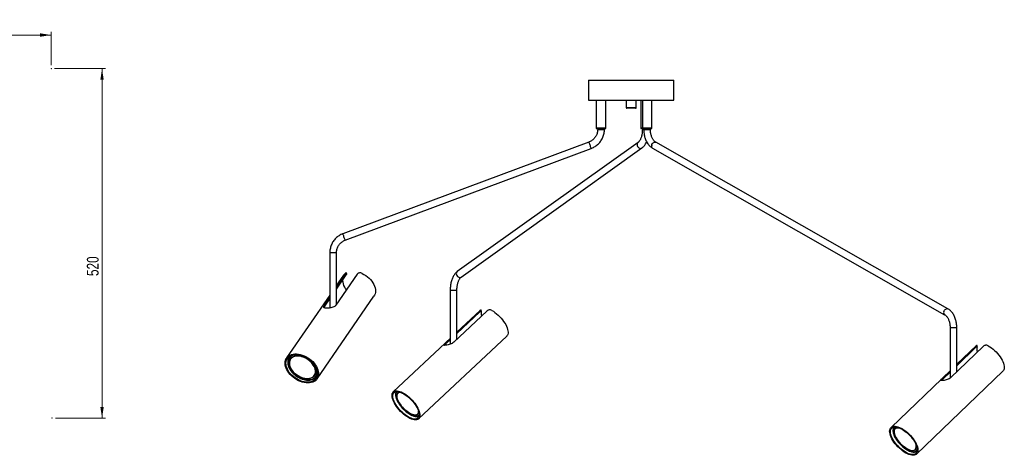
# Model space of a CAD drawing. Header units: millimetres. Extents: x 261 to 1081, y 377 to 768.
# Tile 4 of 4: x 788 to 1081, y 377 to 506. Entities that reach past the tile are written whole.
import ezdxf

# ---------------------------------------------------------------- set-up
doc = ezdxf.new("R2010")
doc.units = ezdxf.units.MM
doc.header["$PDSIZE"] = -1
doc.styles.add('SLDTEXTSTYLE0', font='TXT', dxfattribs={"width": 0.75})
doc.dimstyles.new('SLDDIMSTYLE0', dxfattribs={"dimtxt": 3.5, "dimasz": 3.302, "dimexe": 0, "dimexo": 0.0625, "dimgap": 0.875, "dimtad": 1, "dimdec": 0, "dimlfac": 5, "dimrnd": 1e-09, "dimzin": 12, "dimdsep": 46, "dimtxsty": 'SLDTEXTSTYLE0', "dimsah": 1, "dimcen": 0.09, "dimadec": 0, "dimazin": 3, "dimtfac": 1, "dimtofl": 0, "dimtmove": 0, "dimatfit": 3, "dimfxl": 0, "dimfrac": 2, "dimtolj": 1, "dimtzin": 12, "dimarcsym": 0})
doc.dimstyles.new('SLDDIMSTYLE1', dxfattribs={"dimtxt": 3.5, "dimasz": 3.302, "dimexe": 0, "dimexo": 0.0625, "dimgap": 0.875, "dimtad": 1, "dimdec": 0, "dimlfac": 5, "dimrnd": 1e-09, "dimzin": 12, "dimdsep": 46, "dimtxsty": 'SLDTEXTSTYLE0', "dimsah": 1, "dimcen": 0.09, "dimadec": 0, "dimazin": 3, "dimtfac": 1, "dimtdec": 0, "dimtofl": 0, "dimtmove": 0, "dimatfit": 3, "dimfxl": 0, "dimfrac": 2, "dimtolj": 1, "dimtzin": 12, "dimarcsym": 0})

# ---------------------------------------------------------------- blocks, each defined once
blk = doc.blocks.new('_D')
at = {"color": 7, "linetype": 'Continuous', "lineweight": 0}
for p, q in [((527.26, 492.77), (527.26, 502.77)), ((527.26, 501.77), (797.26, 501.77)), ((797.26, 492.77), (797.26, 502.77))]:
    blk.add_line(p, q, dxfattribs=at)
at = {"color": 7, "linetype": 'Continuous', "lineweight": 18}
for points in [[(527.26, 501.77), (530.56, 501.26), (530.56, 502.28)], [(797.26, 501.77), (793.96, 502.28), (793.96, 501.26)]]:
    blk.add_solid(points, dxfattribs=at)
at = {"color": 7, "linetype": 'Continuous', "lineweight": 18, "insert": (681.27, 506.28), "char_height": 3.5, "attachment_point": 1, "style": 'SLDTEXTSTYLE0'}
blk.add_mtext('1350', dxfattribs=at)
blk = doc.blocks.new('_D_1')
at = {"color": 7, "linetype": 'Continuous', "lineweight": 0}
for p, q in [((798.26, 491.77), (813.37, 491.77)), ((812.37, 491.77), (812.37, 387.77)), ((798.48, 387.77), (813.37, 387.77))]:
    blk.add_line(p, q, dxfattribs=at)
at = {"color": 7, "linetype": 'Continuous', "lineweight": 18}
for points in [[(812.37, 491.77), (811.87, 488.47), (812.88, 488.47)], [(812.37, 387.77), (812.88, 391.07), (811.87, 391.07)]]:
    blk.add_solid(points, dxfattribs=at)
at = {"color": 7, "linetype": 'Continuous', "lineweight": 18, "insert": (807.86, 430.04), "char_height": 3.5, "attachment_point": 1, "rotation": 90, "style": 'SLDTEXTSTYLE0'}
blk.add_mtext('520', dxfattribs=at)

msp = doc.modelspace()

# ---------------------------------------------------------------- linework, layer by layer
at = {"color": 7, "linetype": 'Continuous', "lineweight": 25}
for p, q in [((957.13, 488.39), (957.13, 482.39)), ((957.13, 488.39), (982.53, 488.39)), ((982.53, 482.39), (982.53, 488.39)), ((957.13, 482.39), (982.53, 482.39)), ((959.43, 482.39), (959.43, 474.19)), ((962.23, 474.19), (962.23, 482.39)), ((968.33, 482.39), (968.33, 480.19)), ((971.33, 480.19), (971.33, 482.39)), ((972.72, 482.39), (972.72, 474.19)), ((973.13, 482.39), (973.13, 474.19)), ((975.93, 474.19), (975.93, 482.39)), ((971.13, 479.99), (968.53, 479.99)), ((959.43, 474.19), (959.43, 473.99)), ((959.43, 474.19), (962.23, 474.19)), ((959.43, 473.99), (962.23, 473.99)), ((959.83, 473.99), (959.83, 473.67)), ((961.83, 473.67), (961.83, 473.99)), ((962.23, 473.99), (962.23, 474.19)), ((972.72, 474.19), (972.72, 473.99)), ((972.72, 474.19), (973.13, 474.19)), ((972.72, 473.99), (973.13, 473.99)), ((973.12, 473.99), (973.12, 473.67)), ((973.13, 474.19), (973.13, 473.99)), ((973.13, 474.19), (973.47, 474.19)), ((973.13, 474.19), (975.93, 474.19)), ((973.13, 473.99), (973.47, 473.99)), ((973.47, 474.19), (975.93, 474.19)), ((973.47, 473.99), (975.93, 473.99)), ((973.53, 473.99), (973.53, 473.67)), ((975.53, 473.67), (975.53, 473.99)), ((975.93, 473.99), (975.93, 474.19)), ((957.24, 469.92), (884.04, 442.63)), ((971.85, 469.8), (918.07, 431.36)), ((1064.05, 420.27), (977.15, 469.85)), ((884.74, 440.75), (957.94, 468.04)), ((919.23, 429.73), (973.01, 468.17)), ((976.16, 468.11), (1063.06, 418.53)), ((880.14, 437), (880.14, 420.51)), ((882.14, 421.64), (882.14, 437)), ((888.31, 430.61), (881.96, 421.37)), ((882.14, 426.54), (884.94, 430.61)), ((885.05, 430.36), (884.94, 430.61)), ((885.16, 430.66), (885.05, 430.93)), ((882.14, 426.13), (885.05, 430.36)), ((884.22, 430.31), (882.14, 427.29)), ((915.95, 425.86), (915.95, 409.75)), ((917.95, 411.25), (917.95, 425.86)), ((880.14, 424.38), (867.27, 405.66)), ((876.33, 399.43), (893.28, 424.08)), ((878.58, 421.37), (880.14, 423.63)), ((878.69, 421.11), (880.14, 423.22)), ((878.58, 421.37), (878.69, 421.11)), ((926.86, 419.62), (917.02, 410.37)), ((924.86, 419.82), (917.95, 413.34)), ((917.95, 413.33), (924.64, 419.62)), ((917.95, 412.92), (924.81, 419.36)), ((924.81, 419.36), (924.64, 419.62)), ((925.23, 419.7), (925.05, 419.97)), ((1064.68, 414.72), (1064.68, 399.67)), ((1066.68, 401.54), (1066.68, 414.72)), ((915.95, 411.46), (899.03, 395.55)), ((906.57, 387.54), (932.8, 412.19)), ((914.8, 410.37), (915.95, 411.45)), ((914.8, 410.37), (914.97, 410.12)), ((914.97, 410.12), (915.95, 411.04)), ((1074.53, 409.09), (1064.91, 399.84)), ((1072.53, 409.39), (1066.68, 403.77)), ((1066.68, 403.77), (1072.22, 409.09)), ((1066.68, 403.36), (1072.38, 408.83)), ((1072.38, 408.83), (1072.22, 409.09)), ((1072.77, 409.17), (1072.6, 409.44)), ((868.54, 405.4), (868.46, 405.28)), ((1064.68, 401.85), (1047.11, 384.98)), ((1054.73, 377.05), (1080.4, 401.7)), ((1062.59, 399.84), (1064.68, 401.85)), ((1062.75, 399.59), (1064.68, 401.44)), ((875.51, 400.43), (875.59, 400.56)), ((1062.59, 399.84), (1062.75, 399.59)), ((900.5, 395.3), (900.36, 395.18)), ((900.54, 395.34), (900.5, 395.3)), ((906.22, 388.94), (906.35, 389.06)), ((1054.29, 378.42), (1054.41, 378.54))]:
    msp.add_line(p, q, dxfattribs=at)
at = {"color": 8, "linetype": 'Continuous', "lineweight": 25}
for p, q in [((968.33, 480.19), (971.33, 480.19)), ((959.83, 473.67), (961.83, 473.67)), ((973.12, 473.67), (973.53, 473.67)), ((973.53, 473.67), (973.78, 473.67)), ((973.78, 473.67), (975.53, 473.67)), ((880.14, 437), (882.14, 437)), ((915.95, 425.86), (917.95, 425.86)), ((1064.68, 414.72), (1064.92, 414.72)), ((1064.92, 414.72), (1066.68, 414.72))]:
    msp.add_line(p, q, dxfattribs=at)
at = {"color": 8, "linetype": 'Continuous', "lineweight": 25, "flags": 128}
for points in [[(957.24, 469.92), (957.23, 469.92), (957.23, 469.86), (957.25, 469.75), (957.3, 469.57), (957.37, 469.35), (957.45, 469.11), (957.55, 468.85), (957.64, 468.61), (957.74, 468.39), (957.82, 468.22), (957.88, 468.1), (957.93, 468.05), (957.94, 468.04)], [(971.84, 469.79), (971.79, 469.75), (971.65, 469.57), (971.57, 469.35), (971.56, 469.11), (971.61, 468.85), (971.72, 468.61), (971.88, 468.39), (972.08, 468.22), (972.31, 468.1), (972.55, 468.05), (972.78, 468.06), (972.98, 468.15), (973.01, 468.17)], [(975.9, 468.98), (975.99, 469.23), (976.13, 469.47), (976.3, 469.67), (976.51, 469.81), (976.72, 469.9), (976.93, 469.92), (977.12, 469.86), (977.15, 469.85)], [(884.04, 442.63), (884.03, 442.62), (884.03, 442.57), (884.05, 442.45), (884.1, 442.28), (884.17, 442.06), (884.25, 441.82), (884.35, 441.56), (884.44, 441.31), (884.54, 441.1), (884.62, 440.92), (884.68, 440.8), (884.73, 440.75), (884.74, 440.75)], [(918.07, 431.36), (918.01, 431.31), (917.87, 431.14), (917.79, 430.92), (917.78, 430.67), (917.83, 430.42), (917.94, 430.17), (918.1, 429.95), (918.3, 429.78), (918.53, 429.66), (918.77, 429.61), (919, 429.63), (919.2, 429.71), (919.23, 429.73)], [(1062.8, 419.4), (1062.89, 419.66), (1063.03, 419.89), (1063.2, 420.09), (1063.41, 420.23), (1063.62, 420.32), (1063.83, 420.34), (1064.02, 420.29), (1064.05, 420.27)], [(870.42, 406.63), (869.96, 406.6), (869.51, 406.51), (869.1, 406.37), (868.74, 406.17), (868.42, 405.93), (868.16, 405.64), (867.96, 405.31), (867.82, 404.94), (867.75, 404.54), (867.74, 404.11), (867.79, 403.67), (867.91, 403.21), (868.09, 402.75), (868.33, 402.29), (868.63, 401.84), (868.98, 401.41), (869.37, 401), (869.81, 400.62), (870.27, 400.27), (870.77, 399.96), (871.29, 399.7), (871.81, 399.48), (872.34, 399.32), (872.87, 399.21), (873.38, 399.15), (873.87, 399.15), (874.34, 399.21), (874.76, 399.33), (875.15, 399.49), (875.15, 399.49)], [(875.15, 399.49), (875.49, 399.71), (875.78, 399.98), (876.01, 400.29), (876.18, 400.65), (876.29, 401.03), (876.34, 401.44), (876.31, 401.88), (876.23, 402.33), (876.11, 402.71)], [(900.25, 395.64), (900.08, 395.51), (899.92, 395.3), (899.81, 395.05), (899.76, 394.75), (899.76, 394.42), (899.82, 394.04), (899.93, 393.64), (900.09, 393.21), (900.3, 392.76), (900.56, 392.3), (900.85, 391.84), (901.19, 391.39), (901.56, 390.94), (901.96, 390.51), (902.37, 390.1), (902.8, 389.73), (903.24, 389.38), (903.68, 389.08), (904.12, 388.83), (904.54, 388.62), (904.95, 388.46), (905.33, 388.36), (905.68, 388.32)], [(1048.43, 385.11), (1048.21, 384.99), (1048.02, 384.81), (1047.87, 384.57), (1047.78, 384.3), (1047.74, 383.97), (1047.76, 383.61), (1047.84, 383.22), (1047.96, 382.8), (1048.14, 382.36), (1048.37, 381.91), (1048.65, 381.45), (1048.96, 380.99), (1049.31, 380.54), (1049.7, 380.1), (1050.11, 379.68), (1050.53, 379.29), (1050.98, 378.93), (1051.42, 378.61), (1051.87, 378.34)], [(1051.87, 378.34), (1052.31, 378.11), (1052.74, 377.93), (1053.14, 377.81), (1053.52, 377.74), (1053.87, 377.73), (1054.18, 377.77), (1054.44, 377.87), (1054.66, 378.03), (1054.83, 378.23), (1054.9, 378.37)]]:
    msp.add_lwpolyline(points, dxfattribs=at)
at = {"color": 7, "linetype": 'Continuous', "lineweight": 25, "flags": 128}
for points in [[(884.22, 430.31), (884.39, 430.53), (884.69, 430.83)], [(889.75, 430.83), (890.3, 430.53), (890.83, 430.2), (891.33, 429.82), (891.8, 429.42), (892.23, 428.98), (892.61, 428.52), (892.94, 428.04), (893.22, 427.55), (893.44, 427.06), (893.6, 426.57), (893.7, 426.08), (893.73, 425.61), (893.7, 425.17), (893.6, 424.74), (893.45, 424.35), (893.28, 424.08)], [(885.1, 425.95), (884.85, 426.31), (884.57, 426.78), (884.34, 427.26), (884.18, 427.74), (884.08, 428.21), (884.04, 428.67), (884.05, 428.9)], [(928.33, 419.83), (928.8, 419.54), (929.27, 419.2), (929.74, 418.83), (930.2, 418.42), (930.65, 417.98), (931.07, 417.52), (931.47, 417.04), (931.84, 416.55), (932.17, 416.06), (932.46, 415.57), (932.7, 415.09), (932.9, 414.62), (933.05, 414.17), (933.14, 413.75), (933.18, 413.36), (933.17, 413), (933.11, 412.69), (932.99, 412.43), (932.82, 412.21), (932.8, 412.19)], [(1076.01, 409.3), (1076.49, 409.01), (1076.97, 408.67), (1077.45, 408.3), (1077.91, 407.89), (1078.36, 407.45), (1078.78, 406.99), (1079.18, 406.51), (1079.54, 406.02), (1079.87, 405.53), (1080.15, 405.04), (1080.38, 404.56), (1080.57, 404.09), (1080.7, 403.64), (1080.78, 403.22), (1080.81, 402.83), (1080.78, 402.47), (1080.7, 402.16), (1080.56, 401.89), (1080.4, 401.7)], [(873.62, 398.21), (873.08, 398.24), (872.53, 398.32), (871.96, 398.46), (871.39, 398.66), (870.83, 398.9), (870.28, 399.19), (869.75, 399.52), (869.24, 399.9), (868.77, 400.31), (868.34, 400.74), (867.95, 401.2), (867.62, 401.68), (867.34, 402.17), (867.11, 402.67), (866.95, 403.16), (866.85, 403.64), (866.82, 404.11), (866.85, 404.56), (866.94, 404.99), (867.1, 405.38), (867.32, 405.73), (867.6, 406.05), (867.93, 406.31), (868.31, 406.53), (868.74, 406.7), (869.21, 406.81), (869.71, 406.87), (870.24, 406.87), (870.79, 406.81), (871.35, 406.7), (871.92, 406.53), (872.49, 406.31), (873.05, 406.05), (873.59, 405.73), (874.11, 405.38), (874.6, 404.99), (875.05, 404.56), (875.46, 404.11), (875.82, 403.64), (876.13, 403.16), (876.38, 402.67), (876.57, 402.17), (876.7, 401.68), (876.77, 401.2), (876.77, 400.74), (876.71, 400.31), (876.58, 399.9), (876.39, 399.52), (876.15, 399.19), (875.84, 398.9), (875.48, 398.66), (875.07, 398.46), (874.63, 398.32), (874.14, 398.24), (873.62, 398.21)], [(873.52, 398.45), (873, 398.48), (872.47, 398.56), (871.92, 398.69), (871.37, 398.88), (870.83, 399.12), (870.3, 399.41), (869.79, 399.73), (869.31, 400.1), (868.87, 400.5), (868.46, 400.92), (868.09, 401.37), (867.78, 401.83), (867.52, 402.3), (867.32, 402.78), (867.18, 403.25), (867.11, 403.72), (867.09, 404.16), (867.14, 404.59), (867.25, 404.99), (867.43, 405.35), (867.66, 405.68), (867.95, 405.96), (868.29, 406.2), (868.68, 406.39), (869.11, 406.53), (869.58, 406.61), (870.07, 406.64), (870.59, 406.61), (871.13, 406.53), (871.68, 406.39), (872.22, 406.2), (872.77, 405.96), (873.29, 405.68), (873.8, 405.35), (874.28, 404.99), (874.73, 404.59), (875.14, 404.16), (875.5, 403.72), (875.82, 403.25), (876.07, 402.78), (876.27, 402.3), (876.41, 401.83), (876.49, 401.37), (876.51, 400.92), (876.46, 400.5), (876.34, 400.1), (876.17, 399.73), (875.94, 399.41), (875.65, 399.12), (875.31, 398.88), (874.92, 398.69), (874.49, 398.56), (874.02, 398.48), (873.52, 398.45)], [(874.88, 399.79), (874.51, 399.63), (874.1, 399.53), (873.66, 399.48), (873.19, 399.48), (872.7, 399.54), (872.2, 399.66), (871.69, 399.83), (871.2, 400.05), (870.71, 400.31), (870.25, 400.62), (869.82, 400.97), (869.42, 401.35), (869.07, 401.75), (868.76, 402.17), (868.51, 402.6), (868.32, 403.04), (868.19, 403.47), (868.12, 403.9), (868.11, 404.31), (868.17, 404.69), (868.3, 405.05), (868.48, 405.37), (868.72, 405.65), (869.02, 405.88), (869.37, 406.07), (869.76, 406.2), (870.18, 406.28), (870.64, 406.3), (871.12, 406.27), (871.62, 406.18), (872.12, 406.03), (872.62, 405.84), (873.12, 405.6), (873.59, 405.31), (874.04, 404.98), (874.45, 404.62), (874.83, 404.23), (875.16, 403.81), (875.44, 403.39), (875.66, 402.95), (875.82, 402.51), (875.92, 402.08), (875.96, 401.66), (875.93, 401.27), (875.84, 400.9), (875.69, 400.56), (875.47, 400.26), (875.2, 400), (874.88, 399.79)], [(869.17, 405.91), (868.86, 405.7), (868.59, 405.45), (868.38, 405.15), (868.23, 404.82), (868.14, 404.45), (868.11, 404.06), (868.14, 403.65), (868.24, 403.22), (868.4, 402.79), (868.62, 402.36), (868.9, 401.94), (869.22, 401.53), (869.6, 401.15), (870.01, 400.79), (870.45, 400.47), (870.91, 400.18), (871.4, 399.94), (871.89, 399.75), (872.39, 399.61), (872.88, 399.52), (873.35, 399.49), (873.81, 399.51), (874.23, 399.59), (874.61, 399.72), (874.96, 399.9), (875.25, 400.13), (875.49, 400.41), (875.67, 400.72), (875.79, 401.07), (875.85, 401.45), (875.85, 401.86), (875.78, 402.28), (875.65, 402.71), (875.46, 403.14), (875.21, 403.56), (874.91, 403.98), (874.56, 404.38), (874.17, 404.75), (873.74, 405.09), (873.29, 405.39), (872.81, 405.66), (872.32, 405.87), (871.82, 406.04), (871.33, 406.16), (870.85, 406.22), (870.38, 406.22), (869.94, 406.17), (869.54, 406.07), (869.17, 405.91)], [(905.62, 387.21), (905.26, 387.24), (904.86, 387.33), (904.44, 387.47), (903.99, 387.66), (903.53, 387.9), (903.06, 388.19), (902.58, 388.53), (902.11, 388.9), (901.65, 389.31), (901.2, 389.75), (900.78, 390.21), (900.38, 390.69), (900.01, 391.18), (899.68, 391.67), (899.38, 392.16), (899.14, 392.65), (898.94, 393.12), (898.79, 393.57), (898.69, 393.99), (898.65, 394.38), (898.66, 394.74), (898.73, 395.05), (898.84, 395.32), (899.01, 395.54), (899.23, 395.7), (899.5, 395.81), (899.81, 395.87), (900.15, 395.87), (900.54, 395.81), (900.95, 395.7), (901.38, 395.54), (901.84, 395.32), (902.3, 395.05), (902.78, 394.74), (903.25, 394.38), (903.72, 393.99), (904.17, 393.57), (904.61, 393.12), (905.02, 392.65), (905.41, 392.16), (905.76, 391.67), (906.07, 391.18), (906.34, 390.69), (906.57, 390.21), (906.74, 389.75), (906.86, 389.31), (906.93, 388.9), (906.95, 388.53), (906.91, 388.19), (906.82, 387.9), (906.68, 387.66), (906.48, 387.47), (906.24, 387.33), (905.95, 387.24), (905.62, 387.21)], [(905.47, 387.45), (905.12, 387.48), (904.73, 387.56), (904.32, 387.7), (903.89, 387.89), (903.45, 388.12), (902.99, 388.41), (902.54, 388.74), (902.08, 389.1), (901.64, 389.5), (901.21, 389.92), (900.81, 390.37), (900.43, 390.84), (900.08, 391.31), (899.77, 391.78), (899.5, 392.26), (899.28, 392.72), (899.1, 393.17), (898.97, 393.59), (898.9, 393.99), (898.87, 394.36), (898.9, 394.68), (898.99, 394.97), (899.12, 395.21), (899.31, 395.39), (899.54, 395.53), (899.81, 395.61), (900.13, 395.64), (900.48, 395.61), (900.86, 395.53), (901.27, 395.39), (901.7, 395.21), (902.15, 394.97), (902.6, 394.68), (903.06, 394.36), (903.51, 393.99), (903.96, 393.59), (904.38, 393.17), (904.79, 392.72), (905.17, 392.26), (905.52, 391.78), (905.83, 391.31), (906.1, 390.84), (906.32, 390.37), (906.5, 389.92), (906.63, 389.5), (906.7, 389.1), (906.72, 388.74), (906.69, 388.41), (906.61, 388.12), (906.48, 387.89), (906.29, 387.7), (906.06, 387.56), (905.78, 387.48), (905.47, 387.45)], [(905.48, 388.64), (905.15, 388.69), (904.78, 388.79), (904.39, 388.94), (903.99, 389.14), (903.57, 389.39), (903.15, 389.69), (902.74, 390.02), (902.33, 390.39), (901.94, 390.79), (901.57, 391.2), (901.24, 391.63), (900.93, 392.07), (900.67, 392.51), (900.45, 392.93), (900.28, 393.35), (900.16, 393.74), (900.09, 394.11), (900.07, 394.44), (900.11, 394.73), (900.2, 394.98), (900.34, 395.18), (900.53, 395.33), (900.77, 395.43), (901.05, 395.47), (901.07, 395.47)], [(901.18, 395.42), (900.89, 395.41), (900.63, 395.34), (900.42, 395.22), (900.26, 395.05), (900.14, 394.83), (900.08, 394.56), (900.07, 394.25), (900.11, 393.91), (900.2, 393.53), (900.35, 393.13), (900.54, 392.71), (900.78, 392.29), (901.06, 391.86), (901.38, 391.43), (901.73, 391.01), (902.1, 390.61), (902.5, 390.23), (902.9, 389.88), (903.32, 389.57), (903.73, 389.3), (904.13, 389.08), (904.53, 388.9), (904.9, 388.78), (905.24, 388.71), (905.56, 388.69), (905.83, 388.73), (906.07, 388.83), (906.26, 388.97), (906.4, 389.17), (906.48, 389.42), (906.52, 389.71), (906.52, 389.86)], [(1053.68, 376.68), (1053.3, 376.71), (1052.89, 376.8), (1052.45, 376.94), (1051.99, 377.13), (1051.52, 377.37), (1051.04, 377.66), (1050.56, 378), (1050.08, 378.37), (1049.62, 378.78), (1049.17, 379.22), (1048.74, 379.68), (1048.34, 380.15), (1047.98, 380.64), (1047.65, 381.14), (1047.37, 381.63), (1047.13, 382.12), (1046.95, 382.59), (1046.81, 383.04), (1046.73, 383.46), (1046.7, 383.85), (1046.73, 384.21), (1046.81, 384.52), (1046.94, 384.79), (1047.13, 385), (1047.37, 385.17), (1047.65, 385.28), (1047.98, 385.34), (1048.34, 385.34), (1048.74, 385.28), (1049.16, 385.17), (1049.61, 385), (1050.08, 384.79), (1050.55, 384.52), (1051.04, 384.21), (1051.51, 383.85), (1051.99, 383.46), (1052.44, 383.04), (1052.88, 382.59), (1053.3, 382.12), (1053.68, 381.63), (1054.02, 381.14), (1054.33, 380.64), (1054.59, 380.15), (1054.8, 379.68), (1054.96, 379.22), (1055.07, 378.78), (1055.13, 378.37), (1055.13, 378), (1055.07, 377.66), (1054.96, 377.37), (1054.8, 377.13), (1054.59, 376.94), (1054.33, 376.8), (1054.02, 376.71), (1053.68, 376.68)], [(1053.53, 376.92), (1053.16, 376.95), (1052.76, 377.03), (1052.34, 377.17), (1051.9, 377.36), (1051.44, 377.59), (1050.98, 377.88), (1050.52, 378.2), (1050.06, 378.57), (1049.61, 378.97), (1049.19, 379.39), (1048.78, 379.84), (1048.4, 380.3), (1048.06, 380.78), (1047.76, 381.25), (1047.5, 381.73), (1047.28, 382.19), (1047.12, 382.64), (1047, 383.06), (1046.94, 383.46), (1046.93, 383.82), (1046.98, 384.15), (1047.08, 384.44), (1047.23, 384.67), (1047.43, 384.86), (1047.68, 385), (1047.97, 385.08), (1048.3, 385.11), (1048.67, 385.08), (1049.07, 385), (1049.49, 384.86), (1049.93, 384.67), (1050.39, 384.44), (1050.85, 384.15), (1051.31, 383.82), (1051.77, 383.46), (1052.22, 383.06), (1052.65, 382.64), (1053.05, 382.19), (1053.43, 381.73), (1053.77, 381.25), (1054.08, 380.78), (1054.34, 380.3), (1054.55, 379.84), (1054.72, 379.39), (1054.83, 378.97), (1054.89, 378.57), (1054.9, 378.2), (1054.85, 377.88), (1054.75, 377.59), (1054.6, 377.36), (1054.4, 377.17), (1054.15, 377.03), (1053.86, 376.95), (1053.53, 376.92)], [(1049.58, 384.83), (1049.35, 384.86), (1049.03, 384.86), (1048.75, 384.81), (1048.51, 384.7), (1048.32, 384.54), (1048.17, 384.33), (1048.08, 384.07), (1048.04, 383.78), (1048.06, 383.44), (1048.13, 383.07), (1048.25, 382.68), (1048.42, 382.26), (1048.64, 381.84), (1048.91, 381.41), (1049.21, 380.98), (1049.55, 380.55), (1049.92, 380.15), (1050.31, 379.77), (1050.71, 379.41), (1051.13, 379.09), (1051.55, 378.81), (1051.97, 378.57), (1052.37, 378.38), (1052.76, 378.25), (1053.13, 378.16), (1053.46, 378.13), (1053.76, 378.16), (1054.02, 378.24), (1054.24, 378.37), (1054.41, 378.56), (1054.52, 378.79), (1054.59, 379.07), (1054.6, 379.39), (1054.56, 379.74), (1054.52, 379.91)], [(1051.83, 378.61), (1051.4, 378.87), (1050.98, 379.18), (1050.56, 379.52), (1050.16, 379.9), (1049.77, 380.3), (1049.41, 380.72), (1049.09, 381.15), (1048.8, 381.59), (1048.55, 382.02), (1048.35, 382.45), (1048.2, 382.86), (1048.11, 383.25), (1048.06, 383.6), (1048.07, 383.93), (1048.14, 384.21), (1048.26, 384.45), (1048.43, 384.64), (1048.65, 384.77), (1048.91, 384.85), (1049.22, 384.88), (1049.5, 384.86)], [(1054.7, 379.45), (1054.71, 379.16), (1054.67, 378.86), (1054.58, 378.6), (1054.43, 378.38), (1054.24, 378.22), (1054, 378.11), (1053.71, 378.06), (1053.39, 378.06), (1053.03, 378.12), (1052.65, 378.23), (1052.25, 378.39), (1051.83, 378.61)]]:
    msp.add_lwpolyline(points, dxfattribs=at)
at = {"color": 7, "linetype": 'Continuous', "lineweight": 25}
for centre, radius, start, end in [((968.53, 480.19), 0.2, 180, 270), ((971.13, 480.19), 0.2, 270, 0), ((927.69, 418.91), 2.57, 165.7926, 198.2913), ((1075.17, 408.26), 2.57, 162.9572, 199.9842), ((869.91, 404.52), 2.27, 127.3014, 174.2041), ((870.14, 404.3), 1.94, 128.0477, 145.3464), ((873.7, 401.77), 2.25, 327.4536, 10.8459), ((874.34, 401.48), 2.25, 297.2263, 343.8199), ((905.62, 389.62), 0.989, 261.8975, 357.0887), ((905.74, 389.71), 0.888, 313.7056, 342.994), ((1053.67, 379.28), 1.05, 315.1649, 351.991)]:
    msp.add_arc(centre, radius, start, end, dxfattribs=at)
at = {"color": 8, "linetype": 'Continuous', "lineweight": 25}
for centre, radius, start, end in [((976.61, 468.72), 0.755, 159.9188, 233.8343), ((1063.51, 419.14), 0.756, 159.9555, 233.4228), ((905.84, 389.4), 1.1, 261.5865, 323.2507)]:
    msp.add_arc(centre, radius, start, end, dxfattribs=at)
at = {"color": 7, "linetype": 'Continuous', "lineweight": 25}
for points, knots in [([(959.83, 473.67), (959.83, 473.59), (959.83, 473.34), (959.77, 472.93), (959.65, 472.44), (959.47, 471.97), (959.23, 471.53), (958.94, 471.12), (958.59, 470.76), (958.21, 470.43), (957.79, 470.17), (957.46, 470.01), (957.28, 469.93), (957.24, 469.92)], [0, 0, 0, 0, 0.048636, 0.151932, 0.255282, 0.358637, 0.462002, 0.565383, 0.668783, 0.772206, 0.875652, 0.97374, 1, 1, 1, 1]), ([(957.94, 468.04), (958.04, 468.09), (958.35, 468.21), (958.82, 468.45), (959.33, 468.78), (959.82, 469.16), (960.25, 469.59), (960.65, 470.07), (960.99, 470.58), (961.28, 471.12), (961.51, 471.69), (961.68, 472.29), (961.79, 472.89), (961.83, 473.36), (961.83, 473.62), (961.83, 473.67)], [0, 0, 0, 0, 0.048631, 0.133076, 0.217547, 0.302024, 0.386507, 0.470996, 0.555493, 0.639997, 0.724508, 0.809026, 0.893548, 0.978076, 1, 1, 1, 1]), ([(973.12, 473.67), (973.12, 473.58), (973.12, 473.32), (973.09, 472.9), (973.03, 472.4), (972.94, 471.93), (972.83, 471.49), (972.69, 471.08), (972.54, 470.72), (972.38, 470.41), (972.21, 470.16), (972.04, 469.96), (971.92, 469.85), (971.86, 469.81), (971.85, 469.8)], [0, 0, 0, 0, 0.0494738, 0.1448505, 0.2400524, 0.3348378, 0.429008, 0.5223627, 0.6147139, 0.7059205, 0.7959587, 0.8850544, 0.9739241, 1, 1, 1, 1]), ([(973.53, 473.67), (973.54, 473.56), (973.54, 473.24), (973.58, 472.72), (973.67, 472.11), (973.8, 471.52), (973.98, 470.95), (974.19, 470.41), (974.45, 469.89), (974.75, 469.42), (975.08, 468.99), (975.45, 468.62), (975.81, 468.32), (976.06, 468.18), (976.16, 468.11)], [0, 0, 0, 0, 0.047652, 0.135888, 0.224257, 0.3128, 0.401578, 0.490628, 0.579949, 0.669475, 0.758953, 0.848038, 0.93628, 1, 1, 1, 1]), ([(977.15, 469.85), (977.11, 469.87), (977, 469.94), (976.8, 470.1), (976.56, 470.35), (976.34, 470.65), (976.14, 470.99), (975.96, 471.38), (975.8, 471.8), (975.68, 472.26), (975.59, 472.73), (975.54, 473.21), (975.54, 473.52), (975.53, 473.67)], [0, 0, 0, 0, 0.047518, 0.147806, 0.245371, 0.341232, 0.436542, 0.531811, 0.627287, 0.723093, 0.819227, 0.915623, 1, 1, 1, 1]), ([(973.01, 468.17), (973.08, 468.22), (973.26, 468.36), (973.54, 468.63), (973.84, 469), (974.11, 469.42), (974.3, 469.76), (974.39, 469.97), (974.4, 470.01)], [0, 0, 0, 0, 0.120107, 0.320027, 0.524737, 0.734867, 0.947877, 1, 1, 1, 1]), ([(884.04, 442.63), (883.93, 442.58), (883.63, 442.46), (883.16, 442.22), (882.64, 441.89), (882.16, 441.51), (881.72, 441.08), (881.32, 440.6), (880.98, 440.09), (880.69, 439.55), (880.46, 438.98), (880.29, 438.38), (880.18, 437.78), (880.14, 437.31), (880.14, 437.05), (880.14, 437)], [0, 0, 0, 0, 0.048631, 0.133076, 0.217547, 0.302024, 0.386507, 0.470996, 0.555493, 0.639997, 0.724508, 0.809026, 0.893548, 0.978076, 1, 1, 1, 1]), ([(882.14, 437), (882.14, 437.08), (882.15, 437.33), (882.2, 437.74), (882.32, 438.23), (882.5, 438.7), (882.74, 439.14), (883.04, 439.55), (883.38, 439.91), (883.76, 440.24), (884.18, 440.5), (884.51, 440.66), (884.7, 440.74), (884.74, 440.75)], [0, 0, 0, 0, 0.048636, 0.151932, 0.255282, 0.358637, 0.462002, 0.565383, 0.668783, 0.772206, 0.875652, 0.97374, 1, 1, 1, 1]), ([(884.94, 430.61), (884.98, 430.68), (885.06, 430.8), (885.07, 430.93), (885.01, 430.98), (884.88, 430.96), (884.76, 430.87), (884.69, 430.83)], [0, 0, 0, 0, 0.189323, 0.378528, 0.571124, 0.775371, 1, 1, 1, 1]), ([(885.15, 430.66), (885.16, 430.64), (885.18, 430.6), (885.12, 430.47), (885.06, 430.38), (885.05, 430.36)], [0, 0, 0, 0, 0.344314, 0.823688, 1, 1, 1, 1]), ([(889.75, 430.83), (889.62, 430.88), (889.36, 430.98), (888.94, 430.98), (888.6, 430.87), (888.4, 430.73), (888.33, 430.64), (888.31, 430.61)], [0, 0, 0, 0, 0.25211, 0.505501, 0.72652, 0.925244, 1, 1, 1, 1]), ([(918.07, 431.36), (918, 431.31), (917.81, 431.17), (917.53, 430.89), (917.23, 430.53), (916.96, 430.11), (916.72, 429.65), (916.5, 429.14), (916.33, 428.6), (916.18, 428.04), (916.07, 427.45), (916, 426.85), (915.96, 426.32), (915.96, 425.99), (915.95, 425.86)], [0, 0, 0, 0, 0.0512, 0.136422, 0.223687, 0.313262, 0.404066, 0.495087, 0.585776, 0.675998, 0.765775, 0.855199, 0.944389, 1, 1, 1, 1]), ([(917.95, 425.86), (917.96, 425.95), (917.96, 426.2), (917.98, 426.63), (918.04, 427.12), (918.13, 427.6), (918.25, 428.04), (918.38, 428.44), (918.53, 428.8), (918.7, 429.11), (918.87, 429.37), (919.04, 429.57), (919.16, 429.68), (919.22, 429.72), (919.23, 429.73)], [0, 0, 0, 0, 0.049474, 0.144851, 0.240052, 0.334838, 0.429008, 0.522363, 0.614714, 0.70592, 0.795959, 0.885054, 0.973924, 1, 1, 1, 1]), ([(881.96, 421.37), (881.84, 421.24), (881.62, 420.99), (881.07, 420.72), (880.42, 420.54), (879.74, 420.44), (879.14, 420.42), (878.69, 420.48), (878.41, 420.6), (878.32, 420.82), (878.41, 421.1), (878.54, 421.3), (878.58, 421.37)], [0, 0, 0, 0, 0.102446, 0.204721, 0.311352, 0.421299, 0.526724, 0.627275, 0.729304, 0.83698, 0.946708, 1, 1, 1, 1]), ([(878.47, 420.61), (878.49, 420.7), (878.51, 420.84), (878.65, 421.04), (878.69, 421.11)], [0, 0, 0, 0, 0.647155, 1, 1, 1, 1]), ([(924.64, 419.62), (924.71, 419.68), (924.84, 419.81), (924.97, 419.93), (925.04, 419.99), (925.04, 419.97), (925.04, 419.96)], [0, 0, 0, 0, 0.2819762, 0.5637751, 0.8506253, 1, 1, 1, 1]), ([(925.19, 419.54), (925.21, 419.61), (925.25, 419.72), (925.19, 419.71), (925.08, 419.62), (924.93, 419.48), (924.83, 419.39), (924.81, 419.36)], [0, 0, 0, 0, 0.302235, 0.516534, 0.731584, 0.927824, 1, 1, 1, 1]), ([(928.33, 419.83), (928.22, 419.88), (927.99, 419.98), (927.59, 419.98), (927.23, 419.87), (926.99, 419.74), (926.88, 419.64), (926.86, 419.62)], [0, 0, 0, 0, 0.25211, 0.505501, 0.72652, 0.925244, 1, 1, 1, 1]), ([(1066.68, 414.72), (1066.68, 414.83), (1066.67, 415.14), (1066.63, 415.67), (1066.54, 416.27), (1066.41, 416.86), (1066.23, 417.43), (1066.02, 417.98), (1065.76, 418.49), (1065.46, 418.96), (1065.13, 419.39), (1064.76, 419.77), (1064.4, 420.06), (1064.15, 420.21), (1064.05, 420.27)], [0, 0, 0, 0, 0.047652, 0.135888, 0.224257, 0.3128, 0.401578, 0.490628, 0.579949, 0.669475, 0.758953, 0.848038, 0.93628, 1, 1, 1, 1]), ([(1063.06, 418.53), (1063.1, 418.51), (1063.22, 418.44), (1063.42, 418.28), (1063.65, 418.03), (1063.87, 417.74), (1064.08, 417.39), (1064.26, 417.01), (1064.41, 416.58), (1064.53, 416.13), (1064.62, 415.65), (1064.67, 415.18), (1064.68, 414.86), (1064.68, 414.72)], [0, 0, 0, 0, 0.047518, 0.147806, 0.245371, 0.341232, 0.436542, 0.531811, 0.627287, 0.723093, 0.819227, 0.915623, 1, 1, 1, 1]), ([(917.02, 410.37), (916.86, 410.25), (916.54, 409.99), (915.93, 409.72), (915.29, 409.54), (914.71, 409.45), (914.29, 409.43), (914.07, 409.48), (914.05, 409.61), (914.23, 409.82), (914.51, 410.1), (914.73, 410.31), (914.8, 410.37)], [0, 0, 0, 0, 0.102446, 0.204721, 0.311352, 0.421299, 0.526724, 0.627275, 0.729304, 0.83698, 0.946708, 1, 1, 1, 1]), ([(914.3, 409.44), (914.33, 409.49), (914.41, 409.6), (914.67, 409.84), (914.9, 410.05), (914.97, 410.12)], [0, 0, 0, 0, 0.298273, 0.764625, 1, 1, 1, 1]), ([(1072.22, 409.09), (1072.28, 409.15), (1072.41, 409.27), (1072.51, 409.37), (1072.53, 409.39), (1072.53, 409.39)], [0, 0, 0, 0, 0.4827692, 0.965235, 1, 1, 1, 1]), ([(1072.72, 409.01), (1072.75, 409.08), (1072.79, 409.19), (1072.75, 409.18), (1072.64, 409.08), (1072.5, 408.95), (1072.41, 408.86), (1072.38, 408.83)], [0, 0, 0, 0, 0.302235, 0.516534, 0.731584, 0.927824, 1, 1, 1, 1]), ([(1072.58, 409.44), (1072.58, 409.44), (1072.6, 409.45), (1072.59, 409.44), (1072.59, 409.43)], [0, 0, 0, 0, 0.1983511, 1, 1, 1, 1]), ([(1076.01, 409.3), (1075.9, 409.35), (1075.67, 409.45), (1075.27, 409.45), (1074.9, 409.34), (1074.67, 409.2), (1074.56, 409.11), (1074.53, 409.09)], [0, 0, 0, 0, 0.25211, 0.505501, 0.72652, 0.925244, 1, 1, 1, 1]), ([(867.64, 404.7), (867.63, 404.6), (867.6, 404.36), (867.64, 403.96), (867.72, 403.52), (867.86, 403.08), (868.06, 402.63), (868.31, 402.19), (868.61, 401.76), (868.95, 401.35), (869.33, 400.95), (869.75, 400.59), (870.2, 400.25), (870.67, 399.95), (871.17, 399.69), (871.67, 399.47), (872.18, 399.29), (872.69, 399.17), (873.19, 399.09), (873.68, 399.06), (874.15, 399.08), (874.6, 399.16), (874.99, 399.28), (875.22, 399.39), (875.33, 399.44)], [0, 0, 0, 0, 0.035847, 0.081497, 0.127396, 0.173481, 0.219679, 0.265932, 0.312197, 0.358453, 0.404695, 0.450925, 0.497149, 0.543374, 0.589609, 0.63586, 0.682137, 0.728447, 0.774791, 0.821166, 0.867551, 0.913902, 0.960153, 1, 1, 1, 1]), ([(1064.91, 399.84), (1064.75, 399.71), (1064.44, 399.46), (1063.83, 399.19), (1063.19, 399.01), (1062.59, 398.91), (1062.16, 398.9), (1061.92, 398.95), (1061.88, 399.07), (1062.03, 399.29), (1062.31, 399.57), (1062.52, 399.77), (1062.59, 399.84)], [0, 0, 0, 0, 0.102446, 0.204721, 0.311352, 0.421299, 0.526724, 0.627275, 0.729304, 0.83698, 0.946708, 1, 1, 1, 1]), ([(1062.12, 398.92), (1062.15, 398.96), (1062.21, 399.07), (1062.46, 399.31), (1062.68, 399.52), (1062.75, 399.59)], [0, 0, 0, 0, 0.284518, 0.760012, 1, 1, 1, 1]), ([(899.94, 395.61), (899.93, 395.6), (899.86, 395.51), (899.78, 395.32), (899.7, 395.04), (899.68, 394.72), (899.7, 394.37), (899.78, 393.99), (899.9, 393.58), (900.07, 393.16), (900.28, 392.72), (900.54, 392.28), (900.83, 391.84), (901.15, 391.4), (901.5, 390.97), (901.87, 390.56), (902.27, 390.17), (902.68, 389.8), (903.1, 389.46), (903.52, 389.15), (903.94, 388.89), (904.36, 388.66), (904.77, 388.48), (905.16, 388.35), (905.51, 388.27), (905.78, 388.24), (906.04, 388.24), (906.3, 388.27), (906.54, 388.35), (906.66, 388.43), (906.7, 388.45)], [0, 0, 0, 0, 0.007738, 0.043534, 0.080019, 0.117579, 0.156021, 0.194901, 0.233851, 0.272707, 0.311449, 0.350089, 0.388649, 0.427151, 0.465616, 0.504061, 0.542502, 0.580953, 0.619428, 0.657945, 0.696525, 0.735192, 0.773973, 0.812894, 0.851969, 0.882327, 0.902868, 0.941694, 0.979887, 1, 1, 1, 1]), ([(1048.02, 385.08), (1047.97, 385.03), (1047.87, 384.9), (1047.76, 384.66), (1047.69, 384.37), (1047.66, 384.04), (1047.69, 383.67), (1047.77, 383.28), (1047.89, 382.87), (1048.06, 382.44), (1048.28, 382), (1048.54, 381.56), (1048.83, 381.12), (1049.16, 380.68), (1049.51, 380.26), (1049.9, 379.85), (1050.3, 379.47), (1050.71, 379.11), (1051.14, 378.78), (1051.54, 378.5), (1051.87, 378.31), (1052.19, 378.13), (1052.55, 377.96), (1052.96, 377.8), (1053.35, 377.7), (1053.73, 377.65), (1054.08, 377.65), (1054.39, 377.7), (1054.66, 377.8), (1054.8, 377.91), (1054.86, 377.95)], [0, 0, 0, 0, 0.026763, 0.061754, 0.097353, 0.133861, 0.171114, 0.208754, 0.246479, 0.284136, 0.321698, 0.359172, 0.396575, 0.433927, 0.471245, 0.508545, 0.545844, 0.583154, 0.620488, 0.657863, 0.686897, 0.706589, 0.744141, 0.781802, 0.819591, 0.857501, 0.89542, 0.933048, 0.969957, 1, 1, 1, 1])]:
    msp.add_open_spline(points, degree=3, knots=knots, dxfattribs=at)
at = {"color": 7, "linetype": 'Continuous', "lineweight": 0}
for p in [(797.26, 491.77), (797.48, 387.77)]:
    msp.add_point(p, dxfattribs=at)

# ---------------------------------------------------------------- dimensions: what is measured, and where the dimension line sits
at = {"color": 7, "linetype": 'Continuous', "lineweight": 18}
dim = msp.add_linear_dim(base=(797.26, 501.77), p1=(527.26, 491.77), p2=(797.26, 491.77), dimstyle='SLDDIMSTYLE0', dxfattribs=at)
dim.commit()
dim.dimension.update_dxf_attribs({"geometry": '_D', "text_midpoint": (686.44, 501.77), "dimtype": 160})
dim = msp.add_linear_dim(base=(812.37, 387.77), p1=(797.26, 491.77), p2=(797.48, 387.77), angle=90, dimstyle='SLDDIMSTYLE1', dxfattribs=at)
dim.commit()
dim.dimension.update_dxf_attribs({"geometry": '_D_1', "text_midpoint": (812.37, 433.92), "dimtype": 160})

doc.saveas('drawing.dxf')
